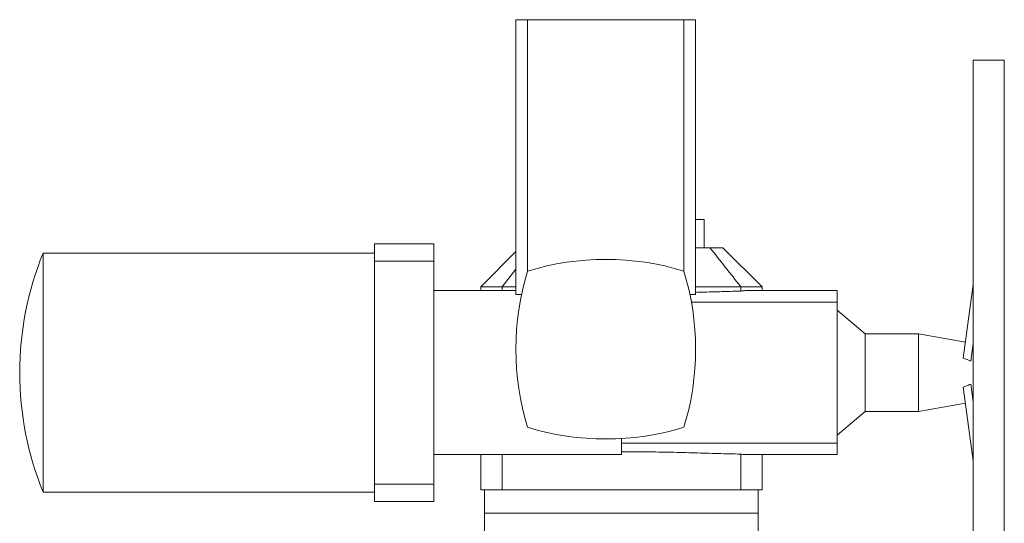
# Model space of a CAD drawing. Header units: millimetres. Extents: x -927 to 594, y 13 to 2231.
# Tile 6 of 8: x -927 to -297, y 1909 to 2231. Entities that reach past the tile are written whole.
import ezdxf

# ---------------------------------------------------------------- set-up
doc = ezdxf.new("R2010")
doc.units = ezdxf.units.MM

msp = doc.modelspace()

# ---------------------------------------------------------------- linework, layer by layer
at = {"color": 7, "linetype": 'Continuous', "lineweight": 15}
for p, q in [((-609.54, 2231.34), (-609.54, 2055.34)), ((-602.04, 2231.34), (-609.54, 2231.34)), ((-602.04, 2231.34), (-602.04, 2070.34)), ((-502.05, 2231.34), (-602.04, 2231.34)), ((-502.05, 2231.34), (-502.05, 2070.34)), ((-494.54, 2231.34), (-502.05, 2231.34)), ((-494.54, 2055.34), (-494.54, 2231.34)), ((-297.04, 2205.34), (-317.04, 2205.34)), ((-317.04, 2205.34), (-317.04, 1805.34)), ((-297.04, 2205.34), (-297.04, 1805.34)), ((-494.54, 2103.34), (-489.04, 2103.34)), ((-489.04, 2085.34), (-489.04, 2103.34)), ((-662.04, 2087.84), (-700.04, 2087.84)), ((-700.04, 2087.84), (-700.04, 2076.71)), ((-662.04, 2087.84), (-662.04, 2076.71)), ((-494.54, 2085.34), (-485.44, 2085.34)), ((-485.44, 2085.34), (-477.04, 2085.34)), ((-452.04, 2060.34), (-477.04, 2085.34)), ((-700.04, 2081.84), (-912.04, 2081.84)), ((-912.04, 1928.84), (-912.04, 2081.84)), ((-609.54, 2082.84), (-632.04, 2060.34)), ((-700.04, 2076.71), (-700.04, 1933.97)), ((-700.04, 2076.71), (-662.04, 2076.71)), ((-662.04, 2076.71), (-662.04, 2057.84)), ((-609.54, 2071.62), (-618.38, 2060.34)), ((-632.04, 2060.34), (-632.04, 2057.84)), ((-618.38, 2060.34), (-632.04, 2060.34)), ((-609.54, 2060.34), (-618.38, 2060.34)), ((-618.38, 2060.34), (-618.38, 2057.84)), ((-465.71, 2060.34), (-494.54, 2060.34)), ((-465.71, 2060.34), (-465.71, 2057.54)), ((-452.04, 2060.34), (-465.71, 2060.34)), ((-452.04, 2057.84), (-452.04, 2060.34)), ((-317.04, 2061.85), (-323.33, 2014.68)), ((-662.04, 2057.84), (-609.54, 2057.84)), ((-605.91, 2055.34), (-609.54, 2055.34)), ((-494.54, 2055.34), (-498.18, 2055.34)), ((-404.04, 2057.84), (-462.5, 2057.84)), ((-404.04, 2057.84), (-404.04, 2050.51)), ((-497.24, 2050.51), (-404.04, 2050.51)), ((-404.04, 2050.51), (-404.04, 1960.18)), ((-386.04, 2030.24), (-404.04, 2045.34)), ((-352.04, 2030.24), (-386.04, 2030.24)), ((-386.04, 1980.45), (-386.04, 2030.24)), ((-321.96, 2024.94), (-352.04, 2030.24)), ((-352.04, 2030.24), (-352.04, 1980.45)), ((-318.54, 2012.72), (-317.04, 2023.98)), ((-318.54, 1997.97), (-317.04, 1986.71)), ((-317.04, 1948.83), (-323.33, 1996.01)), ((-352.04, 1980.45), (-321.96, 1985.75)), ((-404.04, 1965.34), (-386.04, 1980.45)), ((-386.04, 1980.45), (-352.04, 1980.45)), ((-542.04, 1952.84), (-542.04, 1963.14)), ((-542.04, 1960.18), (-404.04, 1960.18)), ((-404.04, 1952.84), (-404.04, 1960.18)), ((-465.71, 1953.15), (-465.71, 1930.34)), ((-662.04, 1952.84), (-542.04, 1952.84)), ((-662.04, 1952.84), (-662.04, 1933.97)), ((-632.04, 1952.84), (-632.04, 1930.34)), ((-618.38, 1952.84), (-618.38, 1930.34)), ((-462.5, 1952.84), (-404.04, 1952.84)), ((-452.04, 1930.34), (-452.04, 1952.84)), ((-912.04, 1928.84), (-700.04, 1928.84)), ((-700.04, 1933.97), (-662.04, 1933.97)), ((-700.04, 1933.97), (-700.04, 1922.84)), ((-662.04, 1933.97), (-662.04, 1922.84)), ((-618.38, 1930.34), (-632.04, 1930.34)), ((-629.54, 1930.34), (-629.54, 1915.34)), ((-465.71, 1930.34), (-618.38, 1930.34)), ((-452.04, 1930.34), (-465.71, 1930.34)), ((-454.54, 1915.34), (-454.54, 1930.34)), ((-700.04, 1922.84), (-662.04, 1922.84)), ((-629.54, 1915.34), (-629.54, 1902.34)), ((-454.54, 1902.34), (-454.54, 1915.34))]:
    msp.add_line(p, q, dxfattribs=at)
at = {"color": 8, "linetype": 'Continuous', "lineweight": 0}
for p, q in [((-662.04, 2057.84), (-662.04, 1952.84)), ((-542.04, 1915.34), (-629.54, 1915.34)), ((-454.54, 1915.34), (-542.04, 1915.34))]:
    msp.add_line(p, q, dxfattribs=at)
at = {"color": 7, "linetype": 'Continuous', "lineweight": 15}
for centre, radius, start, end in [((-724.47, 2005.34), 202.57, 157.81255, 180.00008), ((-552.04, 1907.53), 170.31, 72.92901, 107.07099), ((-439.23, 2020.34), 170.31, 162.92901, 197.07099), ((-664.86, 2020.34), 170.31, 342.92901, 17.07099), ((-724.47, 2005.34), 202.57, 180.00008, 202.18745), ((-552.04, 2133.16), 170.31, 252.92901, 287.07099)]:
    msp.add_arc(centre, radius, start, end, dxfattribs=at)
for points, knots in [([(-485.44, 2085.34), (-482.14, 2081.2), (-475.53, 2072.92), (-468.98, 2064.54), (-465.71, 2060.34)], [0, 0, 0, 0, 0.499986, 1, 1, 1, 1]), ([(-465.71, 2057.54), (-467.49, 2057.49), (-471.04, 2057.41), (-476.42, 2057.25), (-481.86, 2057.1), (-487.35, 2056.93), (-491.58, 2056.81), (-493.99, 2056.75), (-494.54, 2056.73)], [0, 0, 0, 0, 0.18825, 0.376531, 0.564781, 0.754165, 0.94358, 1, 1, 1, 1]), ([(-462.5, 2057.83), (-462.75, 2057.83), (-463.37, 2057.83), (-464.44, 2057.74), (-465.29, 2057.61), (-465.71, 2057.54)], [0, 0, 0, 0, 0.244648, 0.622323, 1, 1, 1, 1]), ([(-318.54, 2012.72), (-319, 2012.92), (-320.57, 2013.62), (-322.18, 2014.24), (-323.33, 2014.68)], [0, 0, 0, 0, 0.28675, 1, 1, 1, 1]), ([(-323.33, 1996.01), (-322.66, 1996.27), (-321.05, 1996.88), (-319.47, 1997.57), (-318.54, 1997.97)], [0, 0, 0, 0, 0.415793, 1, 1, 1, 1]), ([(-465.71, 1953.15), (-468.12, 1953.21), (-472.93, 1953.33), (-480.26, 1953.54), (-487.66, 1953.76), (-495.13, 1953.98), (-502.73, 1954.18), (-510.46, 1954.36), (-518.32, 1954.51), (-526.22, 1954.62), (-534.13, 1954.69), (-539.41, 1954.7), (-542.04, 1954.71)], [0, 0, 0, 0, 0.0983562, 0.1968023, 0.2952787, 0.393725, 0.4920815, 0.5935988, 0.6952167, 0.7968676, 0.898484, 1, 1, 1, 1]), ([(-462.5, 1952.85), (-462.75, 1952.85), (-463.37, 1952.85), (-464.44, 1952.95), (-465.29, 1953.08), (-465.71, 1953.15)], [0, 0, 0, 0, 0.244648, 0.622324, 1, 1, 1, 1])]:
    msp.add_open_spline(points, degree=3, knots=knots, dxfattribs=at)

doc.saveas('drawing.dxf')
